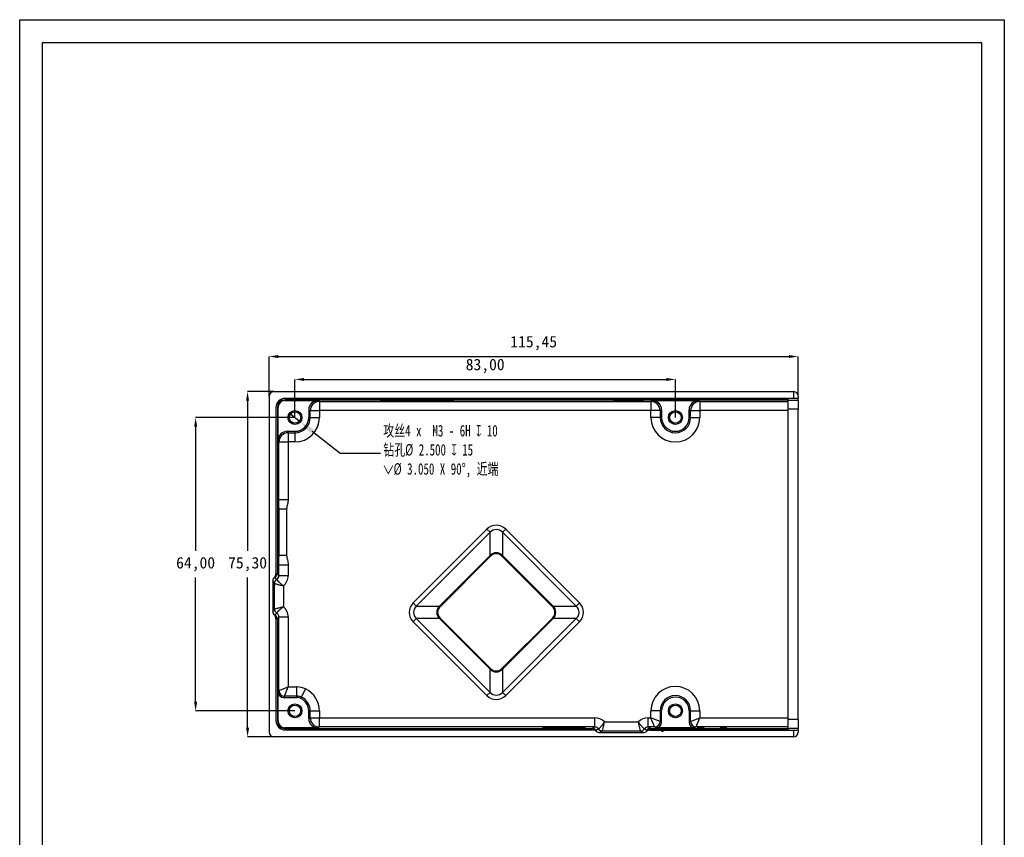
# Model space of a CAD drawing. Header units: millimetres. Extents: x 1578 to 1793, y 2179 to 2535.
# Tile 14 of 14: x 1578 to 1793, y 2357 to 2535. Entities that reach past the tile are written whole.
import ezdxf

# ---------------------------------------------------------------- set-up
doc = ezdxf.new("R2010")
doc.units = ezdxf.units.MM
doc.styles.add('SLDTEXTSTYLE1', font='TXT', dxfattribs={"width": 0.7})
doc.styles.add('标注2.5', font='simhei.ttf', dxfattribs={"height": 2.5})
doc.dimstyles.new('SLDDIMSTYLE0', dxfattribs={"dimtxt": 2.5, "dimasz": 3.302, "dimexe": 0, "dimexo": 0.0625, "dimtad": 0, "dimtih": 1, "dimtoh": 1, "dimdec": 6, "dimrnd": 1e-09, "dimzin": 12, "dimdsep": 46, "dimtxsty": 'SLDTEXTSTYLE1', "dimblk1": 'NONE', "dimsah": 1, "dimcen": 0, "dimadec": 0, "dimazin": 3, "dimtfac": 1, "dimtdec": 3, "dimtmove": 0, "dimatfit": 3, "dimldrblk": 'NONE', "dimfxl": 1, "dimfrac": 2, "dimtolj": 1, "dimtzin": 12, "dimarcsym": 0})
doc.dimstyles.new('标注绿色', dxfattribs={"dimtxt": 2.5, "dimasz": 2, "dimexe": 0, "dimexo": 0, "dimgap": 1.524, "dimtad": 1, "dimtih": 1, "dimtoh": 1, "dimzin": 1, "dimtxsty": '标注2.5', "dimcen": 2.5, "dimclrd": 3, "dimclre": 3, "dimclrt": 3, "dimadec": 1, "dimazin": 0, "dimtfac": 1, "dimtmove": 0, "dimatfit": 3, "dimfxl": 1, "dimtzin": 1, "dimarcsym": 0})

# ---------------------------------------------------------------- blocks, each defined once
blk = doc.blocks.new('*D38')
at = {"color": 0, "linetype": 'Continuous', "lineweight": -2, "transparency": 16777216}
for p, q in [((1637.07, 2449.44), (1639.46, 2447.54)), ((1648.12, 2440.62), (1642.04, 2445.48)), ((1656.91, 2440.62), (1648.12, 2440.62))]:
    blk.add_line(p, q, dxfattribs=at)
at = {"color": 0, "linetype": 'Continuous', "transparency": 16777216}
blk.add_solid([(1642.38, 2445.91), (1641.69, 2445.05), (1639.46, 2447.54)], dxfattribs=at)
at = {"layer": 'Defpoints', "color": 0, "linetype": 'Continuous', "transparency": 16777216}
for p in [(1637.07, 2449.44), (1639.46, 2447.54)]:
    blk.add_point(p, dxfattribs=at)
at = {"color": 0, "linetype": 'Continuous', "lineweight": 18, "transparency": 16777216, "insert": (1657.53, 2446.87), "char_height": 2.5, "attachment_point": 1, "style": 'SLDTEXTSTYLE1'}
blk.add_mtext('\\A1;{\\fSimSun|b0|i0|c134|p2;攻丝}4 x  M3 - 6H {\\fGDT|b0|i0|c0|p0;x} 10\\P{\\fSimSun|b0|i0|c134|p2;钻孔}%%C 2.500 {\\fGDT|b0|i0|c0|p0;x} 15\\P{\\fGDT|b0|i0|c0|p0;w}%%C 3.050 X 90°, {\\fSimSun|b0|i0|c134|p2;近端}', dxfattribs=at)
blk = doc.blocks.new('_None')
blk = doc.blocks.new('*D39')
at = {"color": 3, "lineweight": -2, "transparency": 16777216}
for p, q in [((1632.61, 2453.14), (1632.61, 2461.8)), ((1634.61, 2461.8), (1746.06, 2461.8)), ((1748.06, 2453.14), (1748.06, 2461.8))]:
    blk.add_line(p, q, dxfattribs=at)
at = {"color": 3, "transparency": 16777216}
for points in [[(1634.61, 2462.13), (1634.61, 2461.47), (1632.61, 2461.8)], [(1746.06, 2462.13), (1746.06, 2461.47), (1748.06, 2461.8)]]:
    blk.add_solid(points, dxfattribs=at)
at = {"layer": 'Defpoints', "color": 0, "transparency": 16777216}
for p in [(1748.06, 2461.8), (1632.61, 2453.14), (1748.06, 2453.14)]:
    blk.add_point(p, dxfattribs=at)
at = {"color": 3, "transparency": 16777216, "insert": (1690.34, 2464.73), "char_height": 2.5, "attachment_point": 5, "style": '标注2.5'}
blk.add_mtext('115,45', dxfattribs=at)
blk = doc.blocks.new('*D40')
at = {"color": 3, "lineweight": -2, "transparency": 16777216}
for p, q in [((1638.26, 2448.49), (1638.26, 2456.81)), ((1640.26, 2456.81), (1719.26, 2456.81)), ((1721.26, 2448.49), (1721.26, 2456.81))]:
    blk.add_line(p, q, dxfattribs=at)
at = {"color": 3, "transparency": 16777216}
for points in [[(1640.26, 2457.14), (1640.26, 2456.47), (1638.26, 2456.81)], [(1719.26, 2457.14), (1719.26, 2456.47), (1721.26, 2456.81)]]:
    blk.add_solid(points, dxfattribs=at)
at = {"layer": 'Defpoints', "color": 0, "transparency": 16777216}
for p in [(1721.26, 2456.81), (1638.26, 2448.49), (1721.26, 2448.49)]:
    blk.add_point(p, dxfattribs=at)
at = {"color": 3, "transparency": 16777216, "insert": (1679.76, 2459.74), "char_height": 2.5, "attachment_point": 5, "style": '标注2.5'}
blk.add_mtext('83,00', dxfattribs=at)
blk = doc.blocks.new('*D41')
at = {"color": 3, "lineweight": -2, "transparency": 16777216}
for p, q in [((1638.26, 2448.49), (1616.58, 2448.49)), ((1616.58, 2446.49), (1616.58, 2419.43)), ((1616.58, 2386.49), (1616.58, 2413.56)), ((1638.26, 2384.49), (1616.58, 2384.49))]:
    blk.add_line(p, q, dxfattribs=at)
at = {"color": 3, "transparency": 16777216}
for points in [[(1616.25, 2446.49), (1616.92, 2446.49), (1616.58, 2448.49)], [(1616.25, 2386.49), (1616.92, 2386.49), (1616.58, 2384.49)]]:
    blk.add_solid(points, dxfattribs=at)
at = {"layer": 'Defpoints', "color": 0, "transparency": 16777216}
for p in [(1638.26, 2448.49), (1616.58, 2384.49), (1638.26, 2384.49)]:
    blk.add_point(p, dxfattribs=at)
at = {"color": 3, "transparency": 16777216, "insert": (1616.58, 2416.49), "char_height": 2.5, "attachment_point": 5, "style": '标注2.5'}
blk.add_mtext('64,00', dxfattribs=at)
blk = doc.blocks.new('*D42')
at = {"color": 3, "lineweight": -2, "transparency": 16777216}
for p, q in [((1633.61, 2454.14), (1627.92, 2454.14)), ((1627.92, 2452.14), (1627.92, 2419.43)), ((1627.92, 2380.84), (1627.92, 2413.56)), ((1633.61, 2378.84), (1627.92, 2378.84))]:
    blk.add_line(p, q, dxfattribs=at)
at = {"color": 3, "transparency": 16777216}
for points in [[(1627.58, 2452.14), (1628.25, 2452.14), (1627.92, 2454.14)], [(1627.58, 2380.84), (1628.25, 2380.84), (1627.92, 2378.84)]]:
    blk.add_solid(points, dxfattribs=at)
at = {"layer": 'Defpoints', "color": 0, "transparency": 16777216}
for p in [(1633.61, 2454.14), (1627.92, 2378.84), (1633.61, 2378.84)]:
    blk.add_point(p, dxfattribs=at)
at = {"color": 3, "transparency": 16777216, "insert": (1627.92, 2416.49), "char_height": 2.5, "attachment_point": 5, "style": '标注2.5'}
blk.add_mtext('75,30', dxfattribs=at)

msp = doc.modelspace()

# ---------------------------------------------------------------- linework, layer by layer
at = {"linetype": 'Continuous', "lineweight": 25}
for p, q in [((1633.6136388, 2454.1405795), (1747.0636458, 2454.1405795)), ((1747.0636458, 2454.1405795), (1747.0636458, 2452.6684589)), ((1632.6136451, 2453.1405795), (1632.6136451, 2379.8415695)), ((1742.7636458, 2452.3147001), (1635.9404062, 2452.3147001)), ((1635.9404062, 2452.3147001), (1636.0735815, 2452.1815249)), ((1636.0735815, 2452.1815249), (1643.2635777, 2452.1815249)), ((1636.1136451, 2452.6684589), (1636.1136451, 2452.6415795)), ((1747.0636458, 2452.6684589), (1636.1136451, 2452.6684589)), ((1636.1136451, 2452.6415795), (1742.7636458, 2452.6415795)), ((1643.2635777, 2452.1815249), (1643.5866735, 2451.9930705)), ((1643.5866735, 2451.9930705), (1715.940627, 2451.9930705)), ((1643.5866735, 2451.9930705), (1643.5866735, 2449.9932197)), ((1656.8636408, 2452.159777), (1656.8636408, 2452.1732167)), ((1657.1636408, 2452.176882), (1668.6636408, 2452.176882)), ((1657.1636408, 2452.176882), (1657.1636408, 2452.1561116)), ((1668.6636408, 2452.1561116), (1657.1636408, 2452.1561116)), ((1668.1365495, 2452.0888213), (1671.129489, 2452.0888213)), ((1668.6636408, 2452.1561116), (1668.6636408, 2452.176882)), ((1668.9636408, 2452.1732167), (1668.9636408, 2452.159777)), ((1712.540735, 2452.0888213), (1709.5477955, 2452.0888213)), ((1715.940627, 2451.9930705), (1716.2637229, 2452.1815249)), ((1715.940627, 2451.9930705), (1715.940627, 2449.9932197)), ((1716.2637229, 2452.1815249), (1726.2635647, 2452.1815249)), ((1726.2635647, 2452.1815249), (1726.5866605, 2451.9930705)), ((1726.5866605, 2451.9930705), (1745.7636458, 2451.9930705)), ((1726.5866605, 2451.9930705), (1726.5866605, 2449.9932197)), ((1742.7636458, 2452.6415795), (1745.7636458, 2452.6049258)), ((1742.7636458, 2452.3147001), (1742.7636458, 2452.6415795)), ((1745.7636458, 2452.2780464), (1742.7636458, 2452.3147001)), ((1745.7636458, 2452.6049258), (1745.7636458, 2452.2780464)), ((1745.7636458, 2452.3101755), (1748.0636458, 2452.3101755)), ((1745.7636458, 2451.9930705), (1745.7636458, 2452.2780464)), ((1745.7636458, 2451.9930705), (1745.7636458, 2449.9932197)), ((1748.0636458, 2453.1405795), (1748.0636458, 2452.656241)), ((1748.0636458, 2452.3101755), (1748.0636458, 2452.656241)), ((1748.0636458, 2452.3101755), (1748.0636458, 2450.3103248)), ((1634.1136451, 2450.6683096), (1634.1136451, 2414.3959342)), ((1634.4405182, 2450.814812), (1634.4405182, 2414.5616793)), ((1634.5736934, 2450.6816368), (1634.4405182, 2450.814812)), ((1634.5736934, 2443.4916466), (1634.5736934, 2450.6816368)), ((1641.2636508, 2450.1818873), (1641.2636508, 2448.49158)), ((1641.5871122, 2449.9932197), (1641.2636508, 2450.1818873)), ((1641.5871122, 2448.49158), (1641.5871122, 2449.9932197)), ((1641.5871122, 2449.9932197), (1643.5866735, 2449.9932197)), ((1715.940627, 2449.9932197), (1643.5866735, 2449.9932197)), ((1643.5866735, 2449.9932197), (1643.5866735, 2448.49158)), ((1717.9401884, 2449.9932197), (1715.940627, 2449.9932197)), ((1715.940627, 2448.49158), (1715.940627, 2449.9932197)), ((1718.2636498, 2450.1818873), (1717.9401884, 2449.9932197)), ((1717.9401884, 2449.9932197), (1717.9401884, 2448.49158)), ((1718.2636498, 2450.1818873), (1718.2636498, 2448.49158)), ((1724.2636378, 2448.49158), (1724.2636378, 2450.1818873)), ((1724.5870992, 2449.9932197), (1724.2636378, 2450.1818873)), ((1724.5870992, 2448.49158), (1724.5870992, 2449.9932197)), ((1724.5870992, 2449.9932197), (1726.5866605, 2449.9932197)), ((1745.7636458, 2449.9932197), (1726.5866605, 2449.9932197)), ((1726.5866605, 2449.9932197), (1726.5866605, 2448.49158)), ((1748.0636458, 2450.3103248), (1745.7636458, 2450.3103248)), ((1745.7636458, 2449.9932197), (1745.7636458, 2382.9899293)), ((1748.0636458, 2382.6728615), (1748.0636458, 2450.3103248)), ((1641.2636508, 2448.49158), (1641.5871122, 2448.49158)), ((1641.5871122, 2448.49158), (1643.5866735, 2448.49158)), ((1717.9401884, 2448.49158), (1715.940627, 2448.49158)), ((1718.2636498, 2448.49158), (1717.9401884, 2448.49158)), ((1724.2636378, 2448.49158), (1724.5870992, 2448.49158)), ((1724.5870992, 2448.49158), (1726.5866605, 2448.49158)), ((1636.573331, 2445.4915735), (1636.7619986, 2445.1681121)), ((1636.573331, 2445.4915735), (1638.2636443, 2445.4915735)), ((1636.7619986, 2445.1681121), (1638.2636443, 2445.1681121)), ((1636.7619986, 2445.1681121), (1636.7619986, 2443.1685508)), ((1638.2636443, 2445.4915735), (1638.2636443, 2445.1681121)), ((1638.2636443, 2445.1681121), (1638.2636443, 2443.1685508)), ((1634.7621478, 2443.1685508), (1634.5736934, 2443.4916466)), ((1634.7621478, 2430.5959818), (1634.7621478, 2443.1685508)), ((1634.7621478, 2443.1685508), (1636.7619986, 2443.1685508)), ((1636.7619986, 2443.1685508), (1636.7619986, 2430.5959818)), ((1638.2636443, 2443.1685508), (1636.7619986, 2443.1685508)), ((1634.7447442, 2431.0414775), (1634.6076592, 2431.0414775)), ((1634.7621478, 2430.5959818), (1636.7619986, 2430.5959818)), ((1634.5771145, 2428.5414775), (1634.5771145, 2418.4414775)), ((1634.775289, 2428.5414775), (1634.5771145, 2428.5414775)), ((1634.775289, 2428.5414775), (1636.4456183, 2428.5414775)), ((1634.775289, 2418.4414775), (1634.775289, 2428.5414775)), ((1636.4456183, 2428.5414775), (1636.4456183, 2418.4414775)), ((1664.0465476, 2408.0544817), (1680.1273282, 2424.1352622)), ((1680.8148976, 2423.4476929), (1664.734117, 2407.3669123)), ((1680.1273282, 2424.1352622), (1680.8148976, 2423.4476929)), ((1680.8148976, 2418.4057361), (1680.8148976, 2423.4476929)), ((1684.2527444, 2424.1352622), (1683.565175, 2423.4476929)), ((1683.565175, 2423.4476929), (1683.565175, 2418.4057361)), ((1699.6459557, 2407.3669122), (1683.565175, 2423.4476929)), ((1684.2527444, 2424.1352622), (1700.333525, 2408.0544816)), ((1634.5771145, 2418.4414775), (1634.775289, 2418.4414775)), ((1634.775289, 2418.4414775), (1636.4456183, 2418.4414775)), ((1669.7760737, 2407.3669122), (1680.8148976, 2418.4057361)), ((1680.9524114, 2418.2682222), (1669.9135875, 2407.2293983)), ((1680.8148976, 2418.4057361), (1680.9524114, 2418.2682222)), ((1683.565175, 2418.4057361), (1683.4276611, 2418.2682222)), ((1694.466485, 2407.2293984), (1683.4276611, 2418.2682222)), ((1683.565175, 2418.4057361), (1694.6039988, 2407.3669122)), ((1634.6076592, 2415.9414775), (1634.7447442, 2415.9414775)), ((1634.7621478, 2414.0102611), (1634.7621478, 2416.3869732)), ((1634.7621478, 2416.3869732), (1636.7619986, 2416.3869732)), ((1636.7619986, 2416.3869732), (1636.7619986, 2414.0102611)), ((1633.7621478, 2412.2781293), (1633.4136388, 2412.8756311)), ((1633.4136388, 2412.8756311), (1633.4136388, 2406.125558)), ((1634.2622948, 2413.1439433), (1633.9405182, 2413.6956135)), ((1634.4405182, 2414.5616793), (1634.7621478, 2414.0102611)), ((1634.7621478, 2414.0102611), (1636.7619986, 2414.0102611)), ((1633.7621478, 2406.7230597), (1633.7621478, 2412.2781293)), ((1635.7619986, 2411.7740253), (1635.7619986, 2407.2271637)), ((1633.4136388, 2406.125558), (1633.7621478, 2406.7230597)), ((1664.0465476, 2408.0544817), (1664.734117, 2407.3669123)), ((1664.734117, 2407.3669123), (1669.7760737, 2407.3669122)), ((1669.7760737, 2407.3669122), (1669.9135875, 2407.2293983)), ((1694.6039988, 2407.3669122), (1694.466485, 2407.2293984)), ((1694.6039988, 2407.3669122), (1699.6459557, 2407.3669122)), ((1700.333525, 2408.0544816), (1699.6459557, 2407.3669122)), ((1633.9405182, 2405.3055755), (1634.2622948, 2405.8572457)), ((1634.1136451, 2404.6052549), (1634.1136451, 2382.3416068)), ((1634.7621478, 2404.990928), (1634.4405182, 2404.4395097)), ((1634.4405182, 2404.4395097), (1634.4405182, 2382.168337)), ((1634.7621478, 2388.9156646), (1634.7621478, 2404.990928)), ((1634.7621478, 2404.990928), (1636.7619986, 2404.990928)), ((1636.7619986, 2404.990928), (1636.7619986, 2389.7152872)), ((1664.7341169, 2404.6166349), (1664.0465475, 2403.9290655)), ((1669.7760736, 2404.6166348), (1664.7341169, 2404.6166349)), ((1664.7341169, 2404.6166349), (1680.814897, 2388.5358536)), ((1669.9135875, 2404.7541487), (1669.7760736, 2404.6166348)), ((1680.814897, 2393.5778105), (1669.7760736, 2404.6166348)), ((1669.9135875, 2404.7541487), (1680.9524109, 2393.7153244)), ((1683.4276607, 2393.7153244), (1694.466485, 2404.7541487)), ((1683.5651745, 2388.5358536), (1699.6459557, 2404.6166348)), ((1694.6039988, 2404.6166348), (1683.5651746, 2393.5778105)), ((1694.466485, 2404.7541487), (1694.6039988, 2404.6166348)), ((1699.6459557, 2404.6166348), (1694.6039988, 2404.6166348)), ((1699.6459557, 2404.6166348), (1700.333525, 2403.9290654)), ((1680.1273276, 2387.8482843), (1664.0465475, 2403.9290655)), ((1700.333525, 2403.9290654), (1684.2527438, 2387.8482842)), ((1680.9524109, 2393.7153244), (1680.814897, 2393.5778105)), ((1680.814897, 2388.5358536), (1680.814897, 2393.5778105)), ((1683.4276607, 2393.7153244), (1683.5651746, 2393.5778105)), ((1683.5651746, 2393.5778105), (1683.5651745, 2388.5358536)), ((1634.7624372, 2388.9158108), (1636.7619986, 2389.7152872)), ((1635.9616517, 2387.7160741), (1636.7619986, 2389.7152872)), ((1636.7619986, 2389.7152872), (1638.7018101, 2389.7144427)), ((1638.7009396, 2387.7148815), (1638.7018101, 2389.7144427)), ((1639.7136099, 2387.4820954), (1640.5859804, 2389.2813217)), ((1634.5736934, 2388.5926508), (1634.7621478, 2388.9156646)), ((1634.5736934, 2382.3015122), (1634.5736934, 2388.5926508)), ((1635.961536, 2387.7159279), (1635.7729536, 2387.3926948)), ((1635.7729536, 2387.3926948), (1638.7007987, 2387.3914202)), ((1638.7009396, 2387.7148815), (1635.9616517, 2387.7160741)), ((1638.7007987, 2387.3914202), (1638.7009396, 2387.7148815)), ((1639.7136099, 2387.4820954), (1639.5724899, 2387.1910414)), ((1680.814897, 2388.5358536), (1680.1273276, 2387.8482843)), ((1683.5651745, 2388.5358536), (1684.2527438, 2387.8482842)), ((1641.2636508, 2382.8012617), (1641.2636508, 2384.491604)), ((1641.2636508, 2384.491604), (1641.5871122, 2384.491604)), ((1641.2636508, 2382.8012617), (1641.5871122, 2382.9899293)), ((1641.5871122, 2382.9899293), (1641.5871122, 2384.491604)), ((1641.5871122, 2384.491604), (1643.5866735, 2384.491604)), ((1641.5871122, 2382.9899293), (1643.5866735, 2382.9899293)), ((1643.5866735, 2384.491604), (1643.5866735, 2382.9899293)), ((1643.5866735, 2382.9899293), (1703.6504135, 2382.9899293)), ((1643.5866735, 2380.9900786), (1643.5866735, 2382.9899293)), ((1703.6504135, 2380.9900786), (1703.6504135, 2382.9899293)), ((1715.3326391, 2380.9900786), (1715.3326391, 2382.9899293)), ((1715.3326391, 2382.9899293), (1715.9367904, 2382.9899293)), ((1715.9367904, 2382.9899293), (1715.9406303, 2384.4975275)), ((1716.7345781, 2380.9903679), (1715.9367904, 2382.9899293)), ((1717.934311, 2382.1870456), (1715.9367904, 2382.9899293)), ((1717.9401895, 2384.4924288), (1717.934311, 2382.1870456)), ((1718.2636498, 2384.491604), (1717.9401895, 2384.4924288)), ((1718.2572923, 2381.9983475), (1718.2636498, 2384.491604)), ((1724.2636378, 2384.491604), (1724.2636378, 2382.0014067)), ((1724.2636378, 2384.491604), (1724.5870992, 2384.491604)), ((1724.5870992, 2382.1901047), (1724.5870992, 2384.491604)), ((1724.5870992, 2384.491604), (1726.5866605, 2384.491604)), ((1724.5870992, 2382.1901047), (1726.5866605, 2382.9899293)), ((1725.786836, 2380.9903679), (1726.5866605, 2382.9899293)), ((1726.5866605, 2384.491604), (1726.5866605, 2382.9899293)), ((1726.5866605, 2382.9899293), (1745.7636458, 2382.9899293)), ((1745.7636458, 2382.9899293), (1745.7636458, 2380.9900786)), ((1745.7636458, 2382.6728615), (1748.0636458, 2382.6728615)), ((1748.0636458, 2382.6728615), (1748.0636458, 2380.6730107)), ((1634.4405182, 2382.168337), (1634.5736934, 2382.3015122)), ((1636.0735815, 2380.8016242), (1635.9404062, 2380.6684489)), ((1635.9404062, 2380.6684489), (1703.0989952, 2380.6684489)), ((1643.2635777, 2380.8016242), (1636.0735815, 2380.8016242)), ((1643.5866735, 2380.9900786), (1643.2635777, 2380.8016242)), ((1703.6504135, 2380.9900786), (1643.5866735, 2380.9900786)), ((1692.3448558, 2380.8468304), (1692.3448558, 2380.7930716)), ((1694.3448558, 2380.8712663), (1699.5448558, 2380.8712663)), ((1694.3448558, 2380.8712663), (1694.3448558, 2380.7686358)), ((1699.5448558, 2380.7686358), (1694.3448558, 2380.7686358)), ((1699.5448558, 2380.7686358), (1699.5448558, 2380.8712663)), ((1701.5448558, 2380.7930716), (1701.5448558, 2380.8468304)), ((1703.0989952, 2380.6684489), (1703.6504135, 2380.9900786)), ((1704.4858629, 2380.5402437), (1703.9341935, 2380.2184675)), ((1705.7929793, 2382.0899665), (1713.1900744, 2382.0899665)), ((1715.0480412, 2380.2184675), (1714.497191, 2380.5402434)), ((1715.3326391, 2380.9900786), (1715.8832391, 2380.6684489)), ((1716.734724, 2380.9900786), (1715.3326391, 2380.9900786)), ((1715.8832391, 2380.6684489), (1742.7636458, 2380.6684489)), ((1717.0573403, 2380.8016242), (1716.734724, 2380.9900786)), ((1725.4635939, 2380.8016242), (1717.0573403, 2380.8016242)), ((1717.9344569, 2382.1869298), (1718.2572923, 2381.9983475)), ((1724.2636378, 2382.0014067), (1724.5869529, 2382.189989)), ((1725.7866898, 2380.9900786), (1725.4635939, 2380.8016242)), ((1745.7636458, 2380.9900786), (1725.7866898, 2380.9900786)), ((1742.7636458, 2380.6684489), (1745.7636458, 2380.7051027)), ((1742.7636458, 2380.3416068), (1742.7636458, 2380.6684489)), ((1745.7636458, 2380.3782605), (1742.7636458, 2380.3416068)), ((1745.7636458, 2380.7051027), (1745.7636458, 2380.9900786)), ((1745.7636458, 2380.7051027), (1745.7636458, 2380.3782605)), ((1748.0636458, 2380.6730107), (1745.7636458, 2380.6730107)), ((1748.0636458, 2380.3269453), (1748.0636458, 2380.6730107)), ((1747.0636458, 2378.8415695), (1633.6136388, 2378.8415695)), ((1636.1136451, 2380.3416068), (1703.2945778, 2380.3416068)), ((1705.3208101, 2380.0901158), (1704.7233084, 2379.7416068)), ((1704.7233084, 2379.7416068), (1714.2588583, 2379.7416068)), ((1713.6622433, 2380.0901158), (1705.3208101, 2380.0901158)), ((1714.2588583, 2379.7416068), (1713.6622433, 2380.0901158)), ((1714.9596332, 2380.028167), (1714.9136181, 2380.0550465)), ((1715.614393, 2380.3416068), (1715.660408, 2380.3147273)), ((1742.7636458, 2380.3416068), (1715.614393, 2380.3416068)), ((1715.660408, 2380.3147273), (1747.0636458, 2380.3147273)), ((1747.0636458, 2380.3147273), (1747.0636458, 2378.8415695)), ((1748.0636458, 2380.3269453), (1748.0636458, 2379.8415695))]:
    msp.add_line(p, q, dxfattribs=at)
at = {"linetype": 'Continuous'}
for p, q in [((1718.2636498, 2452.3415795), (1724.2636378, 2452.3415795)), ((1718.2538326, 2380.6415695), (1724.2636378, 2380.6415695)), ((1718.2543426, 2380.8415695), (1718.6283014, 2380.8415695)), ((1718.2543426, 2380.8415695), (1718.2543426, 2380.0416068)), ((1718.6283014, 2380.8415695), (1718.6283014, 2380.0416068)), ((1718.2543426, 2380.0416068), (1718.6283014, 2380.0416068))]:
    msp.add_line(p, q, dxfattribs=at)
for points in [[(1793.0295983, 2178.5254724), (1578.1968271, 2178.5254724), (1578.1968271, 2535.2935839), (1793.0295983, 2535.2935839)], [(1788.0295983, 2183.5254724), (1583.1968271, 2183.5254724), (1583.1968271, 2530.2935839), (1788.0295983, 2530.2935839)]]:
    msp.add_lwpolyline(points, close=True)
at = {"linetype": 'Continuous', "lineweight": 25}
for centre, radius in [((1638.2636443, 2448.49158), 1.525), ((1638.2636443, 2448.49158), 1.25), ((1721.2636438, 2448.49158), 1.525), ((1721.2636438, 2448.49158), 1.25), ((1638.2636443, 2384.4915795), 1.525), ((1638.2636443, 2384.4915795), 1.25), ((1721.2636438, 2384.4915795), 1.525), ((1721.2636438, 2384.4915795), 1.25)]:
    msp.add_circle(centre, radius, dxfattribs=at)
for centre, radius, start, end in [((1633.6136388, 2453.1405795), 1, 90, 180), ((1747.0636458, 2453.1405795), 1, 0, 90.000000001), ((1643.5874176, 2449.9927651), 2.0003055, 90.021313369, 179.986977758), ((1715.9398829, 2449.9927651), 2.0003055, 0.013022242, 89.978686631), ((1726.5874046, 2449.9927651), 2.0003055, 90.021313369, 179.986977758), ((1638.2636443, 2448.49158), 3.0000065, 270, 0), ((1638.2636443, 2448.49158), 3.3234679, 270, 0), ((1638.2636443, 2448.49158), 5.3230292, 270, 0), ((1721.2636438, 2448.49158), 5.3230167, 180, 0), ((1721.2636438, 2448.49158), 3.3234554, 180, 0), ((1721.2636438, 2448.49158), 2.999994, 180, 0), ((1636.7624532, 2443.1678067), 2.0003055, 90.013022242, 179.978686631), ((1634.7622018, 2412.2778018), 1.0000541, 119.992064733, 179.981236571), ((1634.7629181, 2412.277558), 1.0003318, 120.018145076, 179.979310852), ((1634.7622018, 2406.7233872), 1.0000541, 180.018763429, 240.007935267), ((1634.7629181, 2406.723631), 1.0003318, 180.020689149, 239.981854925), ((1638.699928, 2385.3914204), 4.3230227, 64.133171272, 89.975055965), ((1638.2636443, 2384.491604), 5.3230292, 0, 64.133171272), ((1721.2636438, 2384.491604), 5.3230167, 0, 179.936241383), ((1635.962331, 2388.9161109), 1.2001832, 180.021304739, 269.962045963), ((1635.9627904, 2388.916427), 1.2003534, 180.029410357, 269.945645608), ((1638.699928, 2385.3914204), 2, 64.133171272, 89.975055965), ((1638.699928, 2385.3914204), 2.3234614, 64.133171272, 89.975055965), ((1638.2636443, 2384.491604), 3.0000065, 0, 64.133171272), ((1638.2636443, 2384.491604), 3.3234679, 0, 64.133171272), ((1721.2636438, 2384.491604), 3.3234554, 0, 179.985780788), ((1721.2636438, 2384.491604), 2.999994, 0, 180), ((1643.5874176, 2382.9903839), 2.0003055, 180.013022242, 269.978686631), ((1716.3590089, 2156.4845786), 228.0133327, 89.60267369, 90.105131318), ((1636.1136451, 2382.3416068), 2, 180, 270), ((1705.3211311, 2381.0901516), 1.0000358, 213.359344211, 269.981605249), ((1705.3213475, 2381.0908788), 1.0003262, 213.385754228, 269.980889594), ((1713.6617073, 2381.0908768), 1.0003255, 270.019069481, 326.614299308), ((1713.6619228, 2381.090152), 1.0000362, 270.01836341, 326.6406223), ((1716.7339635, 2382.1907208), 1.2003531, 270.029332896, 359.824569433), ((1716.7342786, 2382.1902614), 1.2001829, 270.021262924, 359.8409517), ((1725.7871362, 2382.1902618), 1.2001833, 180.013022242, 269.978686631), ((1725.7874525, 2382.1907212), 1.2003535, 180.029426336, 269.970573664), ((1633.6136388, 2379.8415695), 1, 180, 270), ((1747.0636458, 2379.8415695), 1, 270, 0)]:
    msp.add_arc(centre, radius, start, end, dxfattribs=at)
at = {"linetype": 'Continuous', "lineweight": 18}
for centre in [(1638.2636443, 2448.49158), (1721.2636438, 2448.49158), (1638.2636443, 2384.4915795), (1721.2636438, 2384.4915795)]:
    msp.add_arc(centre, 1.5, 255, 195, dxfattribs=at)
at = {"linetype": 'Continuous', "lineweight": 25}
for centre, major_axis, ratio, start_param, end_param in [((1636.1136451, 2450.6683096), (0, -2.0001493), 0.9999253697, 3.1415926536, 4.7123889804), ((1636.1136451, 2450.6414302), (0, -2.0001493), 0.9999253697, 3.1415926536, 4.7123889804), ((1635.9406301, 2450.8145881), (1.0608185, -1.0608185), 0.999850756, 2.3562691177, 3.9269161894), ((1636.0738054, 2450.6814129), (1.0608185, -1.0608185), 0.999850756, 2.3562691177, 3.9269161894), ((1643.2640895, 2450.1813756), (-1.728108, 1.0079658), 0.9997061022, 5.2405493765, 6.8110898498), ((1657.1636408, 2452.1732167), (0.3, 0), 0.0122179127, 1.5707963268, 3.1415926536), ((1657.1636408, 2452.159777), (0.3, 0), 0.0122179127, 3.1415926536, 4.7123889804), ((1669.6330193, 2452.05416), (3.275, 0), 0.0122179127, 2.1403644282, 7.2844135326), ((1668.1365495, 2452.0827123), (0.5, 0), 0.0122179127, 1.5707963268, 2.1403644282), ((1668.6636408, 2452.1732167), (0.3, 0), 0.0122179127, 0, 1.5707963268), ((1668.6636408, 2452.159777), (0.3, 0), 0.0122179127, 4.7123889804, 6.2831853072), ((1671.129489, 2452.0827123), (0.5, 0), 0.0122179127, 1.0012282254, 1.5707963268), ((1711.0442653, 2452.05416), (3.275, 0), 0.0122179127, 2.1403644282, 7.2844135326), ((1709.5477955, 2452.0827123), (0.5, 0), 0.0122179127, 1.5707963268, 2.1403644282), ((1712.540735, 2452.0827123), (0.5, 0), 0.0122179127, 1.0012282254, 1.5707963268), ((1716.2632111, 2450.1813756), (-1.728108, -1.0079658), 0.9997061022, 2.613688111, 4.1842285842), ((1726.2640765, 2450.1813756), (-1.728108, 1.0079658), 0.9997061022, 5.2405493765, 6.8110898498), ((1747.0636458, 2452.656241), (1, 0), 0.0122179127, 0, 1.5707963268), ((1636.5738427, 2443.4911348), (1.0079658, -1.728108), 0.9997061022, 2.613688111, 4.1842285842), ((1634.6076592, 2428.5414775), (0, 2.5), 0.0122179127, 0, 1.5707963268), ((1634.7447442, 2428.5414775), (0, 2.5), 0.0122179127, 5.6769549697, 6.2831853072), ((1634.7447442, 2428.5414775), (0, 2.5), 0.0122179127, 4.7123889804, 5.6769549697), ((1682.1900363, 2421.8347742), (0, 3.1681983), 0.9469104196, 5.5250490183, 7.0413215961), ((1682.1900363, 2421.8347742), (0, 2.2212879), 0.9003785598, 5.5250490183, 7.0413215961), ((1682.1900363, 2416.8879294), (0, 2.0903011), 0.956799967, 5.5250490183, 7.0413215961), ((1634.6076592, 2418.4414775), (0, 2.5), 0.0122179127, 1.5707963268, 3.1415926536), ((1634.7447442, 2418.4414775), (0, 2.5), 0.0122179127, 3.747822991, 4.7123889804), ((1682.1900363, 2416.8879294), (0, 1.900919), 0.9469104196, 5.5250490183, 7.0413215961), ((1634.7447442, 2418.4414775), (0, 2.5), 0.0122179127, 3.1415926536, 3.747822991), ((1634.4137134, 2412.8753751), (0.5039829, -0.864054), 0.9997061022, 3.3211895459, 4.1842285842), ((1633.1136451, 2415.1042787), (-0.9652915, 3.5709885), 0.0730579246, 4.2510278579, 4.2688506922), ((1634.4405928, 2412.8292917), (0.5039829, -0.864054), 0.9997061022, 3.1370741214, 3.3390123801), ((1633.4404436, 2414.5619352), (0.5039829, -0.864054), 0.9997061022, 6.278666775, 7.3258212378), ((1633.7617747, 2414.0110288), (-0.5045753, 0.8650696), 0.9985324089, 3.1371158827, 4.1842285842), ((1633.7617747, 2414.0110288), (1.5119486, -2.592162), 0.9997061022, 0.2016006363, 1.0426359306), ((1633.7617747, 2404.9901602), (-1.5119486, -2.592162), 0.9997061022, 2.098956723, 2.9399920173), ((1666.3470356, 2405.9917736), (-3.1681983, 0.0000001), 0.9469104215, 5.5250490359, 7.0413215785), ((1666.3470356, 2405.9917736), (2.2212879, 0), 0.900378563, 2.3834563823, 3.8997289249), ((1671.2938804, 2405.9917735), (2.0903011, 0), 0.9567999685, 2.3834563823, 3.8997289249), ((1671.2938804, 2405.9917735), (-1.900919, 0), 0.9469104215, 5.5250490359, 7.0413215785), ((1693.0861921, 2405.9917735), (1.900919, 0), 0.9469104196, 5.5250490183, 7.0413215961), ((1693.0861921, 2405.9917735), (2.0903011, 0), 0.956799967, 5.5250490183, 7.0413215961), ((1698.033037, 2405.9917735), (2.2212879, 0), 0.9003785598, 5.5250490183, 7.0413215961), ((1698.033037, 2405.9917735), (3.1681983, 0), 0.9469104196, 5.5250490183, 7.0413215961), ((1634.4137134, 2406.1258139), (-0.5039829, -0.864054), 0.9997061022, 5.2405493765, 6.1035884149), ((1633.1136451, 2403.8969103), (0.9652915, 3.5709885), 0.0730579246, 5.1559272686, 5.1737501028), ((1634.4405928, 2406.1718973), (-0.5039829, -0.864054), 0.9997061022, 6.0857655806, 6.2877038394), ((1633.4404436, 2404.4392538), (-0.5039829, -0.864054), 0.9997061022, 2.098956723, 3.1461111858), ((1633.7617747, 2404.9901602), (0.5045753, 0.8650696), 0.9985324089, 5.2405493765, 6.2876620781), ((1682.1900358, 2395.0956172), (0, 2.0903011), 0.9567999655, 2.383456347, 3.8997289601), ((1682.1900358, 2395.0956172), (0, -1.900919), 0.9469104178, 5.5250490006, 7.0413216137), ((1635.773783, 2388.5929578), (0.6048939, 1.0367979), 0.9997062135, 2.0990671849, 3.6691724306), ((1636.7619986, 2388.9151117), (2, -0.0003483), 0.0083788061, 3.1206501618, 3.129376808), ((1636.7614763, 2387.7153749), (0.8, -0.0003484), 0.0209470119, 3.120657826, 3.1293844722), ((1682.1900357, 2390.1487723), (-0.0000001, -3.1681983), 0.9469104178, 5.5250490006, 7.0413216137), ((1682.1900357, 2390.1487723), (0, 2.2212879), 0.9003785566, 2.383456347, 3.8997289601), ((1643.2640895, 2382.8017734), (1.728108, 1.0079658), 0.9997061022, 2.613688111, 4.1842285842), ((1703.6496458, 2379.9897054), (-2.592162, -1.5119486), 0.9997061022, 3.3888784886, 4.1842285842), ((1715.3334057, 2379.9897054), (-2.5911822, 1.5136234), 0.9997067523, 5.2411957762, 6.0365458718), ((1635.9406301, 2382.1685609), (-1.0608185, -1.0608185), 0.999850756, 5.4978617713, 7.068508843), ((1636.0738054, 2382.3017361), (-1.0608185, -1.0608185), 0.999850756, 5.4978617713, 7.068508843), ((1694.3448558, 2380.8468304), (2, 0), 0.0122179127, 1.5707963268, 3.1415926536), ((1694.3448558, 2380.7930716), (2, 0), 0.0122179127, 3.1415926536, 4.7123889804), ((1699.5448558, 2380.8468304), (2, 0), 0.0122179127, 0, 1.5707963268), ((1699.5448558, 2380.7930716), (2, 0), 0.0122179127, 4.7123889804, 6.2831853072), ((1703.0987393, 2379.6683743), (-0.864054, -0.5039829), 0.9997061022, 3.1958590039, 4.1842285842), ((1703.6496458, 2379.9897054), (0.8650696, 0.5045753), 0.9985324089, 0.0543094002, 1.0426359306), ((1715.3334057, 2379.9897054), (0.8647404, -0.5051329), 0.9985356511, 2.0996031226, 3.0879298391), ((1715.8834946, 2379.6683743), (-0.8637274, 0.5045411), 0.9997067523, 5.2411957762, 6.2295653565), ((1716.7369685, 2382.9899293), (0.0020401, 2), 0.0083788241, 3.1206572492, 3.1293838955), ((1717.0570337, 2382.0017137), (1.0364729, -0.6054494), 0.9997067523, 5.2411957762, 6.8091871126), ((1717.9367014, 2382.9868701), (0.0020408, 0.8), 0.0209469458, 3.1207021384, 3.1294287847), ((1725.463901, 2382.0017137), (1.0368648, 0.6047795), 0.9997061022, 2.613688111, 4.1842285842), ((1724.5867482, 2382.9899293), (0, 0.8), 0.0209470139, 3.1538099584, 3.1625366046), ((1725.786485, 2382.9899293), (0, 2), 0.0083788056, 3.1538099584, 3.1625366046), ((1704.7696477, 2380.7685608), (-0.864054, -0.5039829), 0.9997061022, 0.0542663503, 0.2664156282), ((1702.3232048, 2379.3416068), (3.5709885, 0.9652915), 0.0730579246, 1.0404393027, 1.059437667), ((1704.7235643, 2380.7416814), (-0.864054, -0.5039829), 0.9997061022, 0.2474172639, 1.0426359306), ((1714.2586028, 2380.7416814), (-0.8637274, 0.5045411), 0.9997067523, 2.0996031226, 2.8759740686), ((1715.6146485, 2379.3415321), (-0.8637274, 0.5045411), 0.9997067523, 5.2411957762, 6.0175667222), ((1714.2125877, 2380.7685608), (-0.8637274, 0.5045411), 0.9997067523, 2.8759740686, 3.087972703), ((1715.6606635, 2379.3146527), (-0.8637274, 0.5045411), 0.9997067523, 5.2411957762, 6.0175667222), ((1747.0636458, 2380.3269453), (1, 0), 0.0122179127, 4.7123889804, 6.2831853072)]:
    msp.add_ellipse(centre, major_axis=major_axis, ratio=ratio, start_param=start_param, end_param=end_param, dxfattribs=at)
for centre, major_axis in [((1633.60546, 2409.5005945), (0, 2.875)), ((1634.6011837, 2401.6915785), (0, 1.25)), ((1634.6011837, 2395.8915905), (0, 1.3)), ((1634.6011837, 2390.0915765), (0, 1.25)), ((1726.7677246, 2380.8052895), (0.75, 0)), ((1731.7505705, 2380.8052895), (0.75, 0))]:
    msp.add_ellipse(centre, major_axis=major_axis, ratio=0.0122179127, dxfattribs=at)
for points, knots in [([(1636.7619986, 2430.5959818), (1636.7619986, 2430.2477651), (1636.6977549, 2429.9068012), (1636.5380165, 2429.2301239), (1636.4456183, 2428.8940121), (1636.4456183, 2428.5414775)], [0, 0, 0, 0, 0.5, 0.5, 1, 1, 1, 1]), ([(1636.4456183, 2418.4414775), (1636.4456183, 2418.0938329), (1636.5372523, 2417.7557604), (1636.6570492, 2417.2487414), (1636.6939518, 2417.0791312), (1636.7463662, 2416.7356468), (1636.7619986, 2416.5614373), (1636.7619986, 2416.3869732)], [0, 0, 0, 0, 0.5, 0.5, 0.75, 0.75, 1, 1, 1, 1]), ([(1634.1136451, 2414.3264462), (1634.1136451, 2414.1841127), (1634.0832688, 2414.0441017), (1633.9677103, 2413.7873045), (1633.8819503, 2413.6708399), (1633.7769737, 2413.5777402)], [0, 0, 0, 0, 0.5, 0.5, 1, 1, 1, 1]), ([(1634.2624778, 2413.1437123), (1634.264467, 2413.1411856), (1634.2743858, 2413.1285088), (1634.3101806, 2413.0840176), (1634.3364778, 2413.0517184), (1634.4392762, 2412.9305096), (1634.541835, 2412.815196), (1634.7411497, 2412.615236), (1634.816206, 2412.5430233), (1634.9782763, 2412.3945442), (1635.0650148, 2412.3184422), (1635.3426675, 2412.0855539), (1635.551085, 2411.9250856), (1635.7619986, 2411.7740253)], [0, 0, 0, 0, 0.125, 0.125, 0.25, 0.25, 0.5, 0.5, 0.625, 0.625, 0.75, 0.75, 1, 1, 1, 1]), ([(1633.7625863, 2412.2779192), (1633.7657858, 2412.2769956), (1633.7818632, 2412.272344), (1633.8387374, 2412.256054), (1633.880185, 2412.2442345), (1634.0376845, 2412.200003), (1634.1896553, 2412.158094), (1634.4664377, 2412.0852708), (1634.5682557, 2412.0589611), (1634.7831703, 2412.0046385), (1634.8959847, 2411.9766838), (1635.250319, 2411.8907599), (1635.5076715, 2411.8309244), (1635.7619986, 2411.7740253)], [0, 0, 0, 0, 0.125, 0.125, 0.25, 0.25, 0.5, 0.5, 0.625, 0.625, 0.75, 0.75, 1, 1, 1, 1]), ([(1633.7625863, 2406.7232698), (1633.7657858, 2406.7241935), (1633.7818632, 2406.728845), (1633.8387374, 2406.745135), (1633.880185, 2406.7569545), (1634.0376845, 2406.801186), (1634.1896553, 2406.843095), (1634.4664377, 2406.9159182), (1634.5682557, 2406.9422279), (1634.7831703, 2406.9965505), (1634.8959847, 2407.0245052), (1635.250319, 2407.1104292), (1635.5076715, 2407.1702647), (1635.7619986, 2407.2271637)], [0, 0, 0, 0, 0.125, 0.125, 0.25, 0.25, 0.5, 0.5, 0.625, 0.625, 0.75, 0.75, 1, 1, 1, 1]), ([(1634.2624778, 2405.8574767), (1634.264467, 2405.8600035), (1634.2743858, 2405.8726802), (1634.3101806, 2405.9171714), (1634.3364778, 2405.9494706), (1634.4392762, 2406.0706795), (1634.541835, 2406.185993), (1634.7411497, 2406.385953), (1634.816206, 2406.4581658), (1634.9782763, 2406.6066448), (1635.0650148, 2406.6827468), (1635.3426675, 2406.9156351), (1635.551085, 2407.0761034), (1635.7619986, 2407.2271637)], [0, 0, 0, 0, 0.125, 0.125, 0.25, 0.25, 0.5, 0.5, 0.625, 0.625, 0.75, 0.75, 1, 1, 1, 1]), ([(1634.1136451, 2404.6052549), (1634.1136451, 2404.7503764), (1634.0820149, 2404.8931901), (1633.9621091, 2405.1538625), (1633.873808, 2405.2713187), (1633.7635335, 2405.365659)], [0, 0, 0, 0, 0.5, 0.5, 1, 1, 1, 1]), ([(1633.7769737, 2405.4234488), (1633.8833089, 2405.3291442), (1633.9677906, 2405.2137058), (1634.0831874, 2404.9572684), (1634.1136451, 2404.8168702), (1634.1136451, 2404.6747428)], [0, 0, 0, 0, 0.5, 0.5, 1, 1, 1, 1]), ([(1704.4860904, 2380.5404261), (1704.4885063, 2380.542529), (1704.5006303, 2380.5530238), (1704.5431514, 2380.5907836), (1704.574018, 2380.6184954), (1704.6898492, 2380.7264888), (1704.7999873, 2380.8338007), (1704.9907601, 2381.0406617), (1705.0595312, 2381.1182326), (1705.2013666, 2381.2858504), (1705.2739724, 2381.3752734), (1705.4958591, 2381.6605684), (1705.6491123, 2381.8745276), (1705.7929793, 2382.0899665)], [0, 0, 0, 0, 0.125, 0.125, 0.25, 0.25, 0.5, 0.5, 0.625, 0.625, 0.75, 0.75, 1, 1, 1, 1]), ([(1705.3210139, 2380.0905526), (1705.321873, 2380.0937415), (1705.3261982, 2380.1097619), (1705.3413505, 2380.1664341), (1705.3523485, 2380.2077425), (1705.3935684, 2380.364873), (1705.4326794, 2380.5166017), (1705.5007809, 2380.7931584), (1705.5253732, 2380.8947903), (1705.5763493, 2381.1100482), (1705.6025756, 2381.222965), (1705.6831565, 2381.5773093), (1705.7394893, 2381.8354267), (1705.7929793, 2382.0899665)], [0, 0, 0, 0, 0.125, 0.125, 0.25, 0.25, 0.5, 0.5, 0.625, 0.625, 0.75, 0.75, 1, 1, 1, 1]), ([(1714.4969643, 2380.5404253), (1714.494551, 2380.542526), (1714.4824291, 2380.5530188), (1714.4399116, 2380.5907754), (1714.4090464, 2380.6184858), (1714.2932181, 2380.7264759), (1714.1830801, 2380.8337867), (1713.9923058, 2381.0406483), (1713.9235336, 2381.1182199), (1713.7816967, 2381.2858388), (1713.7090899, 2381.3752628), (1713.4871991, 2381.6605621), (1713.3339438, 2381.874524), (1713.1900744, 2382.0899665)], [0, 0, 0, 0, 0.125, 0.125, 0.25, 0.25, 0.5, 0.5, 0.625, 0.625, 0.75, 0.75, 1, 1, 1, 1]), ([(1713.6620402, 2380.0905513), (1713.661182, 2380.0937369), (1713.6568576, 2380.1097544), (1713.6417065, 2380.1664218), (1713.6307089, 2380.2077283), (1713.5894901, 2380.3648546), (1713.5503792, 2380.5165826), (1713.4822771, 2380.7931406), (1713.4576844, 2380.8947738), (1713.4067078, 2381.1100335), (1713.3804811, 2381.2229517), (1713.2998989, 2381.5773018), (1713.2435653, 2381.8354224), (1713.1900744, 2382.0899665)], [0, 0, 0, 0, 0.125, 0.125, 0.25, 0.25, 0.5, 0.5, 0.625, 0.625, 0.75, 0.75, 1, 1, 1, 1]), ([(1704.0092118, 2380.0415005), (1703.9155722, 2380.1370087), (1703.8045934, 2380.2120905), (1703.5600291, 2380.3148427), (1703.428331, 2380.3416068), (1703.2945778, 2380.3416068)], [0, 0, 0, 0, 0.5, 0.5, 1, 1, 1, 1]), ([(1703.3675095, 2380.3416068), (1703.4983914, 2380.3416068), (1703.6244182, 2380.3168917), (1703.8667633, 2380.2180385), (1703.9760179, 2380.1459705), (1704.0687241, 2380.0549409)], [0, 0, 0, 0, 0.5, 0.5, 1, 1, 1, 1])]:
    msp.add_open_spline(points, degree=3, knots=knots, dxfattribs=at)
for points in [[(1633.7635335, 2413.63553), (1633.9838559, 2413.8240168), (1634.1136451, 2414.1059892), (1634.1136451, 2414.3959342)], [(1634.2622948, 2413.1439433), (1634.2623437, 2413.1438593), (1634.2624048, 2413.1437823), (1634.2624778, 2413.1437123)], [(1633.7621478, 2412.2781293), (1633.7622458, 2412.2780454), (1633.762392, 2412.2779753), (1633.7625863, 2412.2779192)], [(1633.7621478, 2406.7230597), (1633.7622458, 2406.7231437), (1633.762392, 2406.7232137), (1633.7625863, 2406.7232698)], [(1634.2624778, 2405.8574767), (1634.2624048, 2405.8574067), (1634.2623437, 2405.8573297), (1634.2622948, 2405.8572457)], [(1704.4858629, 2380.5402437), (1704.4859467, 2380.5402925), (1704.4860225, 2380.5403533), (1704.4860904, 2380.5404261)], [(1714.4969643, 2380.5404253), (1714.497032, 2380.5403527), (1714.4971076, 2380.5402921), (1714.497191, 2380.5402434)], [(1705.3208101, 2380.0901158), (1705.3208938, 2380.0902135), (1705.3209618, 2380.0903591), (1705.3210139, 2380.0905526)], [(1713.6622433, 2380.0901158), (1713.6621599, 2380.0902133), (1713.6620922, 2380.0903584), (1713.6620402, 2380.0905513)]]:
    msp.add_open_spline(points, degree=3, dxfattribs=at)

# ---------------------------------------------------------------- dimensions: what is measured, and where the dimension line sits
for base, p1, p2, angle, picture, middle in [((1748.0636458, 2461.8012609), (1632.6136451, 2453.1405795), (1748.0636458, 2453.1405795), 0, '*D39', (1690.3386454, 2461.8012609)), ((1616.5837025, 2384.4915795), (1638.2636443, 2448.49158), (1638.2636443, 2384.4915795), 270, '*D41', (1616.5837025, 2416.4915798))]:
    dim = msp.add_linear_dim(base=base, p1=p1, p2=p2, angle=angle, dimstyle='标注绿色')
    dim.commit()
    dim.dimension.update_dxf_attribs({"geometry": picture, "text_midpoint": middle, "dimtype": 161})
dim = msp.add_aligned_dim(p1=(1638.2636443, 2448.49158), p2=(1721.2636438, 2448.49158), distance=8.3155522, dimstyle='标注绿色')
dim.commit()
dim.dimension.update_dxf_attribs({"geometry": '*D40', "text_midpoint": (1679.763644, 2459.7426491)})
dim = msp.add_linear_dim(base=(1627.9178901, 2378.8415695), p1=(1633.6136388, 2454.1405795), p2=(1633.6136388, 2378.8415695), angle=90, dimstyle='标注绿色')
dim.commit()
dim.dimension.update_dxf_attribs({"geometry": '*D42', "text_midpoint": (1627.9178901, 2416.4910745)})
at = {"color": 1, "linetype": 'Continuous', "lineweight": 18}
dim = msp.add_diameter_dim_2p(p1=(1637.0718486, 2449.4430253), p2=(1639.45544, 2447.5401348), text='{\\fSimSun|b0|i0|c134|p2;攻丝}4 x  M3 - 6H {\\fGDT|b0|i0|c0|p0;x} 10\\P{\\fSimSun|b0|i0|c134|p2;钻孔}%%C 2.500 {\\fGDT|b0|i0|c0|p0;x} 15\\P{\\fGDT|b0|i0|c0|p0;w}%%C 3.050 X 90°, {\\fSimSun|b0|i0|c134|p2;近端}', dimstyle='SLDDIMSTYLE0', override={"dimpost": '<>'}, dxfattribs=at)
dim.commit()
dim.dimension.update_dxf_attribs({"geometry": '*D38', "text_midpoint": (1673.9622124, 2440.6214377), "dimtype": 163})

doc.saveas('drawing.dxf')
